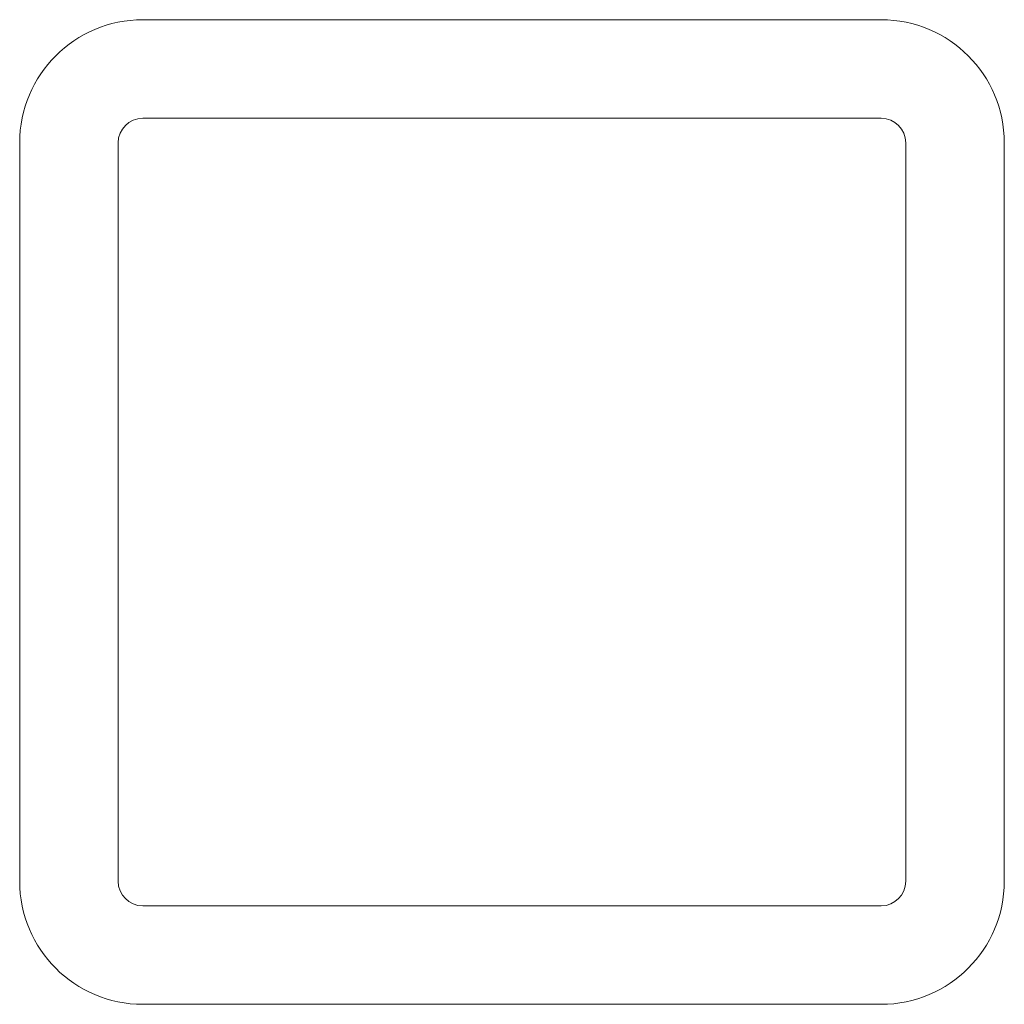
# Model space of a CAD drawing. Header units: millimetres. Extents: x -12.7 to 7.3, y -8.6 to 11.4.
import ezdxf

# ---------------------------------------------------------------- set-up
doc = ezdxf.new("R2010")
doc.units = ezdxf.units.MM

msp = doc.modelspace()

# ---------------------------------------------------------------- linework, layer by layer
at = {"color": 0, "linetype": 'Continuous', "lineweight": 0}
for p, q in [((4.765, 11.431), (-10.235, 11.431)), ((4.765, 9.431), (-10.235, 9.431)), ((-12.735, 8.931), (-12.735, -6.069)), ((-10.735, 8.931), (-10.735, -6.069)), ((5.265, -6.069), (5.265, 8.931)), ((7.265, -6.069), (7.265, 8.931)), ((-10.235, -6.569), (4.765, -6.569)), ((-10.235, -8.569), (4.765, -8.569))]:
    msp.add_line(p, q, dxfattribs=at)
for centre, radius, start, end in [((-10.235, 8.931), 2.5, 90, 180), ((4.765, 8.931), 2.5, 360, 90), ((-10.235, 8.931), 0.5, 90, 180), ((4.765, 8.931), 0.5, 360, 90), ((-10.235, -6.069), 2.5, 180, 270), ((-10.235, -6.069), 0.5, 180, 270), ((4.765, -6.069), 2.5, 270, 0), ((4.765, -6.069), 0.5, 270, 0)]:
    msp.add_arc(centre, radius, start, end, dxfattribs=at)

doc.saveas('drawing.dxf')
